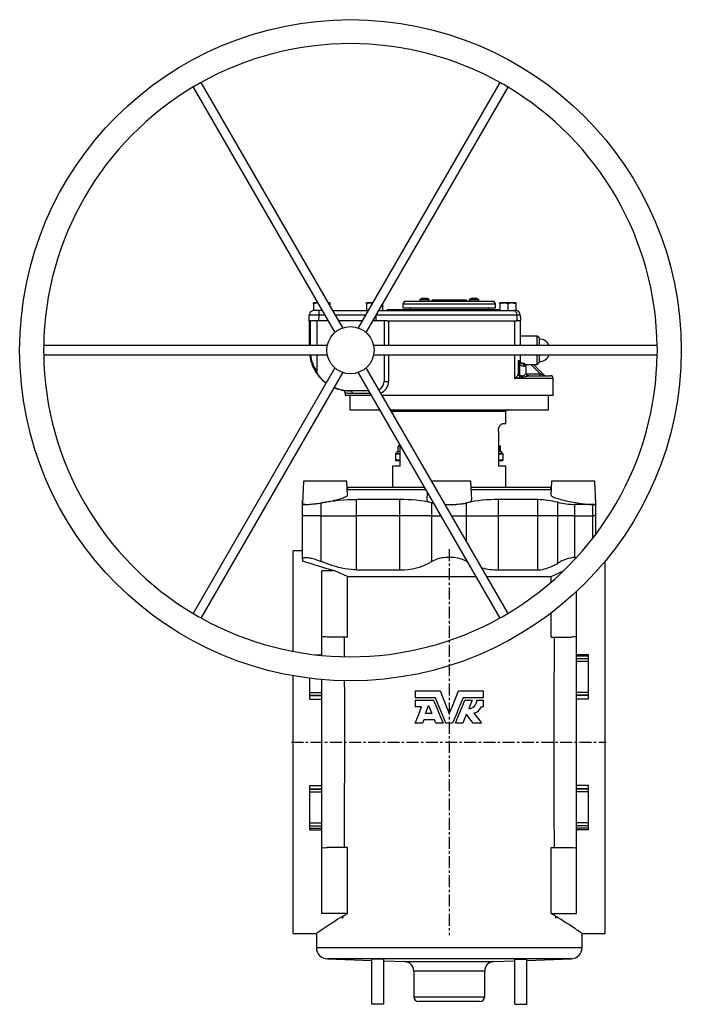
# Model space of a CAD drawing. Extents: x -1180 to 540, y -196 to 1688.
# Tile 2 of 3: x -1180 to -480, y 645 to 1688. Entities that reach past the tile are written whole.
import ezdxf

# ---------------------------------------------------------------- set-up
doc = ezdxf.new("R2010")
doc.units = 0
doc.linetypes.add('CENTERX2', pattern=[20.32, 12.7, -2.54, 2.54, -2.54])
doc.layers.get('0').update_dxf_attribs({"linetype": 'CONTINUOUS'})
doc.layers.add('FORMAT', color=7, linetype='CONTINUOUS')

msp = doc.modelspace()

# ---------------------------------------------------------------- linework, layer by layer
at = {"color": 7, "linetype": 'CONTINUOUS'}
for p, q in [((-996.2, 1616.2), (-846.1, 1356.4)), ((-837.5, 1361.4), (-987.5, 1621.2)), ((-671.6, 1621.2), (-821.6, 1361.4)), ((-813, 1356.4), (-662.9, 1616.2)), ((-868.6, 1386.9), (-868.6, 1387.7)), ((-864.3, 1387.7), (-868.6, 1387.7)), ((-868.6, 1386.9), (-868.6, 1379.7)), ((-864.2, 1387.7), (-864.3, 1387.7)), ((-864.2, 1387.7), (-864.3, 1387.7)), ((-851.6, 1387.7), (-852.7, 1387.7)), ((-851.6, 1386.9), (-852.4, 1387.1)), ((-851.6, 1387.7), (-851.6, 1386.9)), ((-851.6, 1386.9), (-851.6, 1385.8)), ((-812.6, 1386.9), (-812.6, 1387.7)), ((-808.3, 1387.7), (-812.6, 1387.7)), ((-812.6, 1386.9), (-812.6, 1379.7)), ((-806.5, 1387.7), (-808.3, 1387.7)), ((-795.6, 1386.5), (-795.6, 1379.7)), ((-772.3, 1389.7), (-774.1, 1386.7)), ((-774.1, 1386.7), (-774.1, 1382.7)), ((-774.1, 1386.7), (-676.1, 1386.7)), ((-772.3, 1389.7), (-677.8, 1389.7)), ((-756.2, 1390.9), (-756.2, 1389.7)), ((-751.2, 1390.9), (-756.2, 1390.9)), ((-751.2, 1392.6), (-753.2, 1392.6)), ((-749.2, 1392.6), (-751.2, 1392.6)), ((-746.2, 1390.9), (-751.2, 1390.9)), ((-746.2, 1389.7), (-746.2, 1390.9)), ((-743.4, 1390.7), (-743.4, 1389.7)), ((-706.8, 1390.7), (-743.4, 1390.7)), ((-706.8, 1390.7), (-706.8, 1389.7)), ((-703.9, 1390.9), (-703.9, 1389.7)), ((-698.9, 1390.9), (-703.9, 1390.9)), ((-698.9, 1392.6), (-700.9, 1392.6)), ((-696.9, 1392.6), (-698.9, 1392.6)), ((-693.9, 1390.9), (-698.9, 1390.9)), ((-693.9, 1389.7), (-693.9, 1390.9)), ((-676.1, 1386.7), (-677.8, 1389.7)), ((-676.1, 1382.7), (-676.1, 1386.7)), ((-671.6, 1386.9), (-671.6, 1387.7)), ((-667.3, 1387.7), (-671.6, 1387.7)), ((-671.6, 1386.9), (-671.6, 1379.7)), ((-658.8, 1387.7), (-667.3, 1387.7)), ((-663.1, 1386.9), (-663.1, 1379.7)), ((-654.6, 1387.7), (-658.8, 1387.7)), ((-654.6, 1387.7), (-654.6, 1386.9)), ((-654.6, 1386.9), (-654.6, 1379.7)), ((-860.1, 1379.7), (-868.6, 1379.7)), ((-860.1, 1380.5), (-860.1, 1379.7)), ((-859.6, 1379.7), (-860.1, 1379.7)), ((-848, 1379.7), (-812.1, 1379.7)), ((-811.1, 1379.7), (-812.1, 1379.7)), ((-799.5, 1379.7), (-799.3, 1379.7)), ((-799.3, 1379.7), (-656.6, 1379.7)), ((-790.4, 1380.7), (-671.6, 1380.7)), ((-774.1, 1382.7), (-676.1, 1382.7)), ((-766.6, 1382.7), (-767.1, 1382.2)), ((-767.1, 1382.2), (-767.1, 1380.7)), ((-725.1, 1382.2), (-767.1, 1382.2)), ((-683.1, 1382.2), (-725.1, 1382.2)), ((-683.1, 1382.2), (-683.6, 1382.7)), ((-683.1, 1380.7), (-683.1, 1382.2)), ((-656.6, 1379.7), (-655.2, 1379.7)), ((-654.6, 1379.7), (-655.2, 1379.7)), ((-873.4, 1368.7), (-873.2, 1374.8)), ((-873.1, 1368.7), (-873.4, 1368.7)), ((-873.1, 1342.7), (-873.1, 1368.7)), ((-872.2, 1368.7), (-873.1, 1368.7)), ((-865.1, 1368.7), (-872.2, 1368.7)), ((-853.2, 1368.7), (-865.1, 1368.7)), ((-865.1, 1368.7), (-865.1, 1342.7)), ((-817.4, 1368.7), (-841.7, 1368.7)), ((-794, 1368.7), (-805.9, 1368.7)), ((-794, 1368.7), (-794, 1342.7)), ((-794, 1368.7), (-793.9, 1368.7)), ((-790.7, 1368.7), (-793.9, 1368.7)), ((-790.7, 1368.7), (-653.2, 1368.7)), ((-649.7, 1368.7), (-653.2, 1368.7)), ((-650.1, 1368.7), (-650.1, 1342.7)), ((-632.1, 1352.7), (-650.1, 1352.7)), ((-630.1, 1350.7), (-632.1, 1352.7)), ((-632.1, 1342.7), (-632.1, 1352.7)), ((-630.1, 1350.7), (-630.1, 1342.7)), ((-854.1, 1342.7), (-1154.1, 1342.7)), ((-505, 1342.7), (-805.1, 1342.7)), ((-1154.1, 1332.7), (-854.1, 1332.7)), ((-865.1, 1332.7), (-865.1, 1314.9)), ((-805.1, 1332.7), (-505, 1332.7)), ((-794, 1332.7), (-794, 1304.7)), ((-650.1, 1332.7), (-650.1, 1326.7)), ((-632.1, 1322.7), (-632.1, 1332.7)), ((-632.1, 1322.7), (-630.1, 1324.7)), ((-630.1, 1332.7), (-630.1, 1324.7)), ((-846.1, 1318.9), (-996.2, 1059.1)), ((-987.5, 1054.1), (-837.5, 1313.9)), ((-821.6, 1313.9), (-671.6, 1054.1)), ((-662.9, 1059.1), (-813, 1318.9)), ((-647.1, 1323.7), (-646.7, 1323.7)), ((-644.5, 1322.7), (-632.1, 1322.7)), ((-643.7, 1313.6), (-643.7, 1320.7)), ((-636.1, 1322.7), (-624.6, 1311.2)), ((-641.1, 1310.7), (-640.8, 1310.7)), ((-640.8, 1310.7), (-618.1, 1310.7)), ((-615.1, 1289.7), (-615.1, 1307.7)), ((-810.6, 1294.8), (-830.1, 1294.8)), ((-810.5, 1294.7), (-830.1, 1294.7)), ((-835.1, 1292.4), (-835.1, 1289.7)), ((-807.6, 1289.7), (-835.1, 1289.7)), ((-830.1, 1289.7), (-830.1, 1274.7)), ((-615.1, 1289.7), (-796.1, 1289.7)), ((-620.1, 1274.7), (-620.1, 1289.7)), ((-830.1, 1274.7), (-799, 1274.7)), ((-787.4, 1274.7), (-620.1, 1274.7)), ((-785.1, 1272.7), (-785.1, 1270.6)), ((-665.1, 1259.7), (-665.1, 1272.7)), ((-673.1, 1251.7), (-673.1, 1215)), ((-665.1, 1259.7), (-669.2, 1259.7)), ((-777, 1236.6), (-779.1, 1236.6)), ((-779.1, 1230.6), (-779.1, 1236)), ((-777, 1215), (-777, 1236.7)), ((-673.1, 1236.6), (-671.1, 1236.6)), ((-671.1, 1230.6), (-671.1, 1236)), ((-671, 1230.6), (-671, 1236)), ((-782.1, 1227.5), (-782.1, 1221.5)), ((-781.1, 1228.5), (-777, 1228.5)), ((-777, 1220.5), (-781.1, 1220.5)), ((-780.6, 1230.1), (-780.6, 1228.5)), ((-777, 1230.1), (-780.6, 1230.1)), ((-669.6, 1230.1), (-673.1, 1230.1)), ((-673.1, 1228.5), (-669.1, 1228.5)), ((-669.1, 1220.5), (-673.1, 1220.5)), ((-669.6, 1228.5), (-669.6, 1230.1)), ((-668.1, 1221.5), (-668.1, 1227.5)), ((-785.1, 1215), (-785.1, 1192.7)), ((-777, 1215), (-785.1, 1215)), ((-665.1, 1215), (-673.1, 1215)), ((-665.1, 1192.7), (-665.1, 1215)), ((-879.3, 1198.9), (-880.2, 1175)), ((-833.3, 1198.9), (-879.3, 1198.9)), ((-832.7, 1184.2), (-833.3, 1198.9)), ((-832.6, 1189.7), (-832.9, 1189.6)), ((-832.6, 1192.7), (-832.6, 1189.7)), ((-832.6, 1192.7), (-751.6, 1192.7)), ((-749.9, 1189.7), (-832.6, 1189.7)), ((-702.1, 1198.9), (-743.6, 1198.9)), ((-701.3, 1179.3), (-702.1, 1198.9)), ((-701.8, 1192.7), (-617.6, 1192.7)), ((-617.6, 1189.7), (-701.7, 1189.7)), ((-617.6, 1189.7), (-617.6, 1192.7)), ((-617.2, 1189.6), (-617.6, 1189.7)), ((-616.9, 1198.9), (-617.5, 1184.2)), ((-570.9, 1198.9), (-616.9, 1198.9)), ((-569.9, 1175), (-570.9, 1198.9)), ((-880.1, 1179), (-880.3, 1178.9)), ((-880.3, 1175), (-880.3, 1178.9)), ((-777.3, 1179.5), (-823.1, 1179.5)), ((-748.5, 1187.3), (-748.9, 1179.3)), ((-631.4, 1179.5), (-672.9, 1179.5)), ((-569.8, 1178.9), (-570, 1179)), ((-569.9, 1175), (-569.9, 1178.9)), ((-880.3, 1162.4), (-880.3, 1175)), ((-573.1, 1174.4), (-592.2, 1174.4)), ((-569.9, 1162.4), (-569.9, 1175)), ((-880.3, 1116.7), (-880.3, 1162.4)), ((-569.9, 1142.9), (-569.9, 1162.4)), ((-880.3, 1125.2), (-890.1, 1125.2)), ((-890.1, 1018.7), (-890.1, 1125.2)), ((-880.3, 1116.7), (-880.3, 1114.3)), ((-592.2, 1118.4), (-590.2, 1118.4)), ((-823.1, 1105.1), (-777.3, 1105.1)), ((-706, 1113.6), (-706.7, 1114)), ((-672.9, 1105.1), (-631.4, 1105.1)), ((-560.1, 922.7), (-560.1, 1114.3)), ((-846, 1104.1), (-859.9, 1104.1)), ((-859.9, 1015.3), (-859.9, 1104.1)), ((-832.9, 1098.1), (-846, 1104.1)), ((-832.9, 1098.1), (-697.1, 1098.1)), ((-832.9, 1034), (-832.9, 1098.1)), ((-685.5, 1098.1), (-617.2, 1098.1)), ((-617.2, 1098.1), (-604.1, 1104.1)), ((-617.2, 1092.2), (-617.2, 1098.1)), ((-590.3, 1015.3), (-590.3, 1082.2)), ((-617.2, 1034), (-617.2, 1059.5)), ((-832.9, 1034), (-854.3, 1034)), ((-617.2, 1034), (-595.8, 1034)), ((-859.9, 1014.5), (-859.9, 1015.3)), ((-590.3, 1013.7), (-590.3, 1015.3)), ((-590.3, 1011.1), (-590.3, 1013.7)), ((-577.6, 1013.7), (-577.6, 1015.3)), ((-577.6, 1011.1), (-577.6, 1013.7)), ((-590.3, 1008.1), (-590.3, 1011.1)), ((-590.3, 975.3), (-590.3, 1008.1)), ((-577.6, 1008.1), (-577.6, 1011.1)), ((-577.6, 975.3), (-577.6, 1008.1)), ((-890.1, 922.7), (-890.1, 992.9)), ((-872.6, 975.3), (-872.6, 990.3)), ((-859.9, 975.3), (-859.9, 989)), ((-872.6, 972.3), (-872.6, 975.3)), ((-872.6, 972), (-872.6, 972.3)), ((-872.6, 968.4), (-872.6, 972)), ((-859.9, 972.3), (-859.9, 975.3)), ((-859.9, 972), (-859.9, 972.3)), ((-859.9, 968.4), (-859.9, 972)), ((-761.1, 976.9), (-761.1, 969.8)), ((-761.1, 976.9), (-734.8, 976.9)), ((-739.7, 969.8), (-761.1, 969.8)), ((-715.3, 976.9), (-689.1, 976.9)), ((-689.1, 969.8), (-710.4, 969.8)), ((-689.1, 976.9), (-689.1, 969.8)), ((-590.3, 972.3), (-590.3, 975.3)), ((-590.3, 972), (-590.3, 972.3)), ((-590.3, 968.4), (-590.3, 972)), ((-577.6, 972.3), (-577.6, 975.3)), ((-577.6, 972), (-577.6, 972.3)), ((-577.6, 968.4), (-577.6, 972)), ((-859.9, 876.9), (-859.9, 968.4)), ((-761.1, 967.1), (-761.1, 960.2)), ((-761.1, 967.1), (-741.6, 967.1)), ((-754.3, 960.2), (-761.1, 960.2)), ((-750.2, 952.9), (-746.9, 961.5)), ((-746.9, 961.5), (-743.5, 952.9)), ((-708.6, 967.1), (-700.9, 967.1)), ((-700.9, 967.1), (-704.5, 958.2)), ((-695.9, 967.1), (-689.1, 967.1)), ((-689.1, 960.2), (-691.1, 960.2)), ((-689.1, 967.1), (-689.1, 960.2)), ((-590.3, 876.9), (-590.3, 968.4)), ((-743.5, 952.9), (-750.2, 952.9)), ((-753.4, 942.7), (-761.1, 942.7)), ((-752, 946.4), (-753.4, 942.7)), ((-740.8, 946.4), (-752, 946.4)), ((-739.3, 942.7), (-740.8, 946.4)), ((-731.6, 942.7), (-739.3, 942.7)), ((-721.5, 942.7), (-728.6, 942.7)), ((-710.8, 942.7), (-718.5, 942.7)), ((-690.8, 942.7), (-699.7, 942.7)), ((-890.1, 720.2), (-890.1, 922.7)), ((-560.1, 720.2), (-560.1, 922.7)), ((-872.6, 873.3), (-872.6, 876.9)), ((-859.9, 873.3), (-859.9, 876.9)), ((-590.3, 873.3), (-590.3, 876.9)), ((-577.6, 873.3), (-577.6, 876.9)), ((-872.6, 873), (-872.6, 873.3)), ((-872.6, 870), (-872.6, 873)), ((-872.6, 837.2), (-872.6, 870)), ((-859.9, 873), (-859.9, 873.3)), ((-859.9, 870), (-859.9, 873)), ((-859.9, 837.2), (-859.9, 870)), ((-590.3, 873), (-590.3, 873.3)), ((-590.3, 870), (-590.3, 873)), ((-590.3, 837.2), (-590.3, 870)), ((-577.6, 873), (-577.6, 873.3)), ((-577.6, 870), (-577.6, 873)), ((-577.6, 837.2), (-577.6, 870)), ((-872.6, 834.2), (-872.6, 837.2)), ((-872.6, 831.6), (-872.6, 834.2)), ((-859.9, 834.2), (-859.9, 837.2)), ((-859.9, 831.6), (-859.9, 834.2)), ((-590.3, 834.2), (-590.3, 837.2)), ((-590.3, 831.6), (-590.3, 834.2)), ((-577.6, 834.2), (-577.6, 837.2)), ((-577.6, 831.6), (-577.6, 834.2)), ((-872.6, 830), (-872.6, 831.6)), ((-859.9, 830), (-859.9, 831.6)), ((-859.9, 741.3), (-859.9, 830)), ((-590.3, 830), (-590.3, 831.6)), ((-590.3, 741.3), (-590.3, 830)), ((-577.6, 830), (-577.6, 831.6)), ((-832.9, 811.3), (-854.3, 811.3)), ((-832.9, 741.3), (-832.9, 811.3)), ((-617.2, 741.3), (-617.2, 811.3)), ((-617.2, 811.3), (-595.8, 811.3)), ((-832.9, 741.3), (-859.9, 741.3)), ((-617.2, 741.3), (-590.3, 741.3)), ((-837.4, 738.6), (-838.8, 738.1)), ((-838.8, 738.1), (-838.6, 737.8)), ((-837.5, 736.3), (-838.8, 738.1)), ((-838.6, 737.8), (-837.5, 736.3)), ((-837.5, 736.3), (-837.4, 738.6)), ((-612.7, 738.6), (-611.3, 738.1)), ((-612.7, 738.6), (-612.6, 736.3)), ((-612.6, 736.3), (-611.3, 738.1)), ((-612.6, 736.3), (-611.5, 737.8)), ((-611.3, 738.1), (-611.5, 737.8)), ((-890.1, 720.2), (-865.5, 720.2)), ((-865.6, 720.2), (-865.6, 705.2)), ((-584.6, 720.2), (-560.1, 720.2)), ((-584.6, 705.2), (-584.6, 720.2)), ((-854, 693.3), (-807.1, 691.6)), ((-794.4, 692.5), (-807.1, 692.8)), ((-807.1, 645.2), (-807.1, 692.8)), ((-794.4, 645.2), (-794.4, 692.5)), ((-794.4, 691.2), (-772.2, 690.4)), ((-677.9, 690.4), (-655.8, 691.2)), ((-655.8, 692.5), (-643.1, 692.8)), ((-655.8, 645.2), (-655.8, 692.5)), ((-643.1, 691.6), (-596.1, 693.3)), ((-643.1, 645.2), (-643.1, 692.8)), ((-762.6, 680.4), (-762.6, 653.2)), ((-687.6, 653.2), (-687.6, 680.4)), ((-692.6, 648.2), (-757.6, 648.2)), ((-794.4, 645.2), (-807.1, 645.2)), ((-655.8, 645.2), (-643.1, 645.2))]:
    msp.add_line(p, q, dxfattribs=at)
at = {"color": 8, "linetype": 'CONTINUOUS'}
for p, q in [((-863.2, 1379.7), (-863.2, 1374.8)), ((-799.3, 1379.7), (-799.5, 1379.6)), ((-872.2, 1368.7), (-872.2, 1342.7)), ((-863.2, 1374.8), (-863.4, 1368.7)), ((-856.8, 1374.8), (-863.2, 1374.8)), ((-813.9, 1374.8), (-845.2, 1374.8)), ((-653.4, 1374.8), (-802.3, 1374.8)), ((-793.9, 1368.7), (-793.9, 1342.7)), ((-789.3, 1368.7), (-789.3, 1342.7)), ((-655.6, 1342.7), (-655.6, 1368.7)), ((-793.9, 1332.7), (-793.9, 1304.7)), ((-789.3, 1332.7), (-789.3, 1304.7)), ((-655.6, 1307.7), (-655.6, 1332.7)), ((-651.8, 1326.7), (-650.1, 1326.7)), ((-651.8, 1312.1), (-651.8, 1326.7)), ((-650.6, 1322.9), (-650.6, 1312.1)), ((-643.7, 1320.7), (-644.2, 1320.7)), ((-628.9, 1312.7), (-638.9, 1322.7)), ((-794, 1304.7), (-793.9, 1304.7)), ((-793.9, 1304.7), (-789.3, 1304.7)), ((-615.1, 1307.7), (-655.6, 1307.7)), ((-651.8, 1312.1), (-650.6, 1312.1)), ((-643.7, 1312.7), (-628.9, 1312.7)), ((-628.9, 1310.7), (-628.9, 1312.7)), ((-830.1, 1294.8), (-830.1, 1294.7)), ((-808.8, 1291.7), (-827.3, 1291.7)), ((-725.1, 1272.7), (-785.1, 1272.7)), ((-665.1, 1272.7), (-725.1, 1272.7)), ((-777, 1227.5), (-782.1, 1227.5)), ((-782.1, 1221.5), (-777, 1221.5)), ((-668.1, 1227.5), (-673.1, 1227.5)), ((-673.1, 1221.5), (-668.1, 1221.5)), ((-823.1, 1162.4), (-823.1, 1179.5)), ((-777.3, 1162.4), (-777.3, 1179.5)), ((-672.9, 1162.4), (-672.9, 1179.5)), ((-631.4, 1162.4), (-631.4, 1179.5)), ((-860.5, 1162.4), (-860.5, 1176.1)), ((-743.4, 1162.4), (-743.4, 1176.1)), ((-706.7, 1162.4), (-706.7, 1176.1)), ((-610.2, 1162.4), (-610.2, 1176.8)), ((-592.2, 1162.4), (-592.2, 1174.4)), ((-573.1, 1162.4), (-573.1, 1174.4)), ((-860.5, 1162.4), (-880.3, 1162.4)), ((-860.5, 1162.4), (-823.1, 1162.4)), ((-860.5, 1114), (-860.5, 1162.4)), ((-823.1, 1105.1), (-823.1, 1162.4)), ((-777.3, 1162.4), (-823.1, 1162.4)), ((-777.3, 1105.1), (-777.3, 1162.4)), ((-743.4, 1162.4), (-777.3, 1162.4)), ((-743.4, 1114), (-743.4, 1162.4)), ((-743.4, 1162.4), (-734.1, 1162.4)), ((-722.6, 1162.4), (-706.7, 1162.4)), ((-706.7, 1134.8), (-706.7, 1162.4)), ((-706.7, 1162.4), (-672.9, 1162.4)), ((-672.9, 1105.1), (-672.9, 1162.4)), ((-631.4, 1162.4), (-672.9, 1162.4)), ((-631.4, 1105.1), (-631.4, 1162.4)), ((-610.2, 1162.4), (-631.4, 1162.4)), ((-610.2, 1112.2), (-610.2, 1162.4)), ((-592.2, 1162.4), (-610.2, 1162.4)), ((-592.2, 1118.4), (-592.2, 1162.4)), ((-592.2, 1162.4), (-573.1, 1162.4)), ((-573.1, 1138.7), (-573.1, 1162.4)), ((-569.9, 1162.4), (-573.1, 1162.4)), ((-706.7, 1114), (-706.7, 1114.8)), ((-867.4, 1015.3), (-859.9, 1015.3)), ((-577.6, 1015.3), (-590.3, 1015.3)), ((-577.6, 1013.7), (-590.3, 1013.7)), ((-577.6, 1011.1), (-590.3, 1011.1)), ((-577.6, 1008.1), (-590.3, 1008.1)), ((-872.6, 975.3), (-859.9, 975.3)), ((-872.6, 972.3), (-859.9, 972.3)), ((-872.6, 972), (-859.9, 972)), ((-577.6, 975.3), (-590.3, 975.3)), ((-577.6, 972.3), (-590.3, 972.3)), ((-577.6, 972), (-590.3, 972)), ((-872.6, 968.4), (-859.9, 968.4)), ((-577.6, 968.4), (-590.3, 968.4)), ((-872.6, 876.9), (-859.9, 876.9)), ((-577.6, 876.9), (-590.3, 876.9)), ((-872.6, 873.3), (-859.9, 873.3)), ((-872.6, 873), (-859.9, 873)), ((-872.6, 870), (-859.9, 870)), ((-577.6, 873.3), (-590.3, 873.3)), ((-577.6, 873), (-590.3, 873)), ((-577.6, 870), (-590.3, 870)), ((-872.6, 837.2), (-859.9, 837.2)), ((-872.6, 834.2), (-859.9, 834.2)), ((-577.6, 837.2), (-590.3, 837.2)), ((-577.6, 834.2), (-590.3, 834.2)), ((-872.6, 831.6), (-859.9, 831.6)), ((-872.6, 830), (-859.9, 830)), ((-577.6, 831.6), (-590.3, 831.6)), ((-577.6, 830), (-590.3, 830)), ((-865.6, 705.2), (-584.6, 705.2)), ((-596.1, 693.3), (-854, 693.3)), ((-772.2, 690.4), (-677.9, 690.4)), ((-687.6, 680.4), (-762.6, 680.4)), ((-762.6, 653.2), (-687.6, 653.2))]:
    msp.add_line(p, q, dxfattribs=at)
at = {"color": 7, "linetype": 'CONTINUOUS', "flags": 128}
for points in [[(-806.5, 1387.5), (-807.2, 1387.6), (-808.3, 1387.7)], [(-649.9, 1374.8), (-649.8, 1371.4), (-649.7, 1368.7)], [(-643.8, 1313.4), (-643.7, 1313.6), (-643.7, 1313.6)], [(-673.1, 1251.7), (-673, 1252.9), (-672.9, 1254.1), (-672.6, 1255.2), (-672.3, 1256.2), (-671.9, 1257.1), (-671.4, 1258), (-670.9, 1258.7), (-670.3, 1259.2), (-669.8, 1259.6), (-669.2, 1259.7)], [(-777, 1236.5), (-777.6, 1236.4), (-779.1, 1236)], [(-673.1, 1230.2), (-672.6, 1230.2), (-671.1, 1230.6)], [(-877, 1174.4), (-876.1, 1174.4), (-875, 1174.4), (-873.8, 1174.5), (-872.4, 1174.6), (-870.9, 1174.7), (-869.3, 1174.9), (-867.6, 1175.1), (-865.9, 1175.3), (-864, 1175.5), (-862.1, 1175.8), (-860.2, 1176.1), (-858.2, 1176.4), (-856.2, 1176.8), (-854.3, 1177.1), (-852.3, 1177.5), (-850.3, 1177.9), (-848.4, 1178.4), (-846.6, 1178.8), (-844.8, 1179.2), (-843, 1179.7), (-841.4, 1180.1), (-839.9, 1180.6), (-838.5, 1181.1), (-837.2, 1181.5), (-836.1, 1182), (-835.1, 1182.4), (-834.3, 1182.8), (-833.6, 1183.2), (-833.1, 1183.5), (-832.8, 1183.9), (-832.7, 1184.2), (-832.7, 1184.2)], [(-748.8, 1179.3), (-748.9, 1179.2), (-748.7, 1178.8), (-748.5, 1178.4), (-748, 1177.9), (-747.4, 1177.5), (-746.6, 1177.1), (-745.6, 1176.7), (-744.5, 1176.4), (-743.3, 1176), (-741.9, 1175.7), (-741.8, 1175.7)], [(-725.1, 1174.4), (-723.3, 1174.4), (-721.5, 1174.4), (-719.7, 1174.5), (-717.8, 1174.6), (-716, 1174.7), (-714.2, 1174.9), (-712.5, 1175.1), (-710.8, 1175.3), (-709.3, 1175.5), (-707.9, 1175.8), (-706.6, 1176.1), (-705.4, 1176.4), (-704.4, 1176.8), (-703.4, 1177.1), (-702.7, 1177.5), (-702.1, 1177.9), (-701.6, 1178.4), (-701.4, 1178.8), (-701.3, 1179.2), (-701.3, 1179.3)], [(-617.4, 1184.2), (-617.4, 1184.1), (-617.2, 1183.8), (-616.9, 1183.5), (-616.4, 1183.1), (-615.8, 1182.7), (-615, 1182.3), (-614, 1181.9), (-612.9, 1181.5), (-611.6, 1181.1), (-610.3, 1180.6), (-608.8, 1180.2), (-607.1, 1179.7), (-605.4, 1179.2), (-603.6, 1178.8), (-601.7, 1178.4), (-599.7, 1177.9), (-597.7, 1177.5), (-595.6, 1177.1), (-593.6, 1176.7), (-591.5, 1176.4), (-589.5, 1176), (-587.5, 1175.7), (-585.6, 1175.5), (-583.7, 1175.2), (-581.9, 1175), (-580.1, 1174.8), (-578.6, 1174.7), (-577.1, 1174.5), (-575.7, 1174.4), (-574.4, 1174.4), (-573.7, 1174.4), (-573.1, 1174.4)], [(-877, 1174.4), (-877.8, 1174.4), (-878.5, 1174.4), (-879.1, 1174.5), (-879.6, 1174.6), (-880, 1174.7), (-880.2, 1174.9), (-880.3, 1175)], [(-880.2, 1175), (-880.2, 1175), (-880.2, 1174.8), (-879.9, 1174.7), (-879.5, 1174.5), (-878.9, 1174.4), (-878.2, 1174.4), (-877.6, 1174.4), (-877, 1174.4)], [(-741.8, 1175.7), (-742.2, 1175.8), (-743.4, 1176.1)], [(-569.9, 1175), (-569.9, 1174.8), (-570.2, 1174.7), (-570.6, 1174.5), (-571.2, 1174.4), (-572, 1174.4), (-573.1, 1174.4)], [(-573.1, 1174.4), (-572.2, 1174.4), (-571.5, 1174.4), (-570.9, 1174.5), (-570.4, 1174.6), (-570.1, 1174.7), (-569.9, 1174.9), (-569.9, 1175)], [(-880.3, 1116.7), (-880.2, 1117.2), (-880, 1117.5), (-879.6, 1117.8), (-879.1, 1118.1), (-878.6, 1118.2), (-877.9, 1118.3), (-877, 1118.4), (-876.1, 1118.3), (-874.9, 1118.2), (-873.7, 1118), (-872.4, 1117.8), (-871, 1117.5), (-869.5, 1117.1), (-868, 1116.7), (-866.4, 1116.2), (-864.4, 1115.5), (-862.5, 1114.8), (-860.5, 1114)], [(-706.7, 1114), (-708, 1114.7), (-709.4, 1115.4), (-710.9, 1116), (-712.5, 1116.6), (-714.3, 1117.1), (-716.1, 1117.5), (-718, 1117.8), (-719.9, 1118.1), (-721.6, 1118.2), (-723.3, 1118.3), (-725.1, 1118.4), (-726.9, 1118.3), (-728.8, 1118.2), (-730.6, 1118), (-732.4, 1117.8), (-734.1, 1117.5), (-735.8, 1117.1), (-737.3, 1116.7), (-738.8, 1116.2), (-740.5, 1115.5), (-742, 1114.8), (-743.4, 1114)], [(-846, 1104.1), (-851.4, 1105.6), (-856.8, 1107.1), (-862, 1108.6), (-865.9, 1109.8), (-869.7, 1111), (-873.4, 1112.1), (-877, 1113.2), (-880.3, 1114.3)], [(-823.1, 1105.1), (-826, 1105.2), (-829, 1105.4), (-832.1, 1105.8), (-835.4, 1106.3), (-838.7, 1107), (-842.1, 1107.8), (-845.1, 1108.6), (-848.1, 1109.5), (-851.2, 1110.5), (-854.2, 1111.6), (-857.4, 1112.8), (-860.5, 1114)], [(-631.4, 1105.1), (-629.8, 1105.1), (-628.1, 1105.3), (-626.3, 1105.6), (-624.4, 1106.1), (-622.6, 1106.6), (-620.7, 1107.2), (-618.7, 1108), (-616.8, 1108.8), (-614.9, 1109.7), (-613.3, 1110.5), (-611.7, 1111.3), (-610.2, 1112.2)], [(-835.9, 1013.1), (-836, 1028.7), (-836, 1034)], [(-614.1, 1034), (-614.2, 1012.4), (-614.4, 981.2), (-614.4, 950), (-614.4, 897), (-614.4, 870.2), (-614.3, 843.5), (-614.1, 816.7), (-614.1, 811.3)], [(-836, 811.3), (-835.9, 832.9), (-835.8, 864.1), (-835.7, 895.3), (-835.7, 948.3), (-835.7, 975.1), (-835.8, 987.7)], [(-728.6, 942.7), (-732.3, 951.7), (-736, 960.8), (-739.7, 969.8)], [(-734.8, 976.9), (-731.6, 968.9), (-728.3, 960.9), (-725.1, 952.9)], [(-725.1, 952.9), (-721.8, 960.9), (-718.5, 968.9), (-715.3, 976.9)], [(-710.4, 969.8), (-714.1, 960.8), (-717.8, 951.7), (-721.5, 942.7)], [(-761.1, 942.7), (-757.7, 951.4), (-754.3, 960.2)], [(-741.6, 967.1), (-738.2, 959), (-734.9, 950.8), (-731.6, 942.7)], [(-718.5, 942.7), (-715.2, 950.8), (-711.9, 959), (-708.6, 967.1)], [(-706.9, 952.3), (-708.9, 947.5), (-710.8, 942.7)], [(-699.7, 942.7), (-703.3, 947.4), (-706.9, 952.3)], [(-699, 953.5), (-696.2, 949.9), (-693.5, 946.3), (-690.8, 942.7)], [(-837.4, 738.6), (-835.2, 739.9), (-832.9, 741.3)], [(-612.7, 738.6), (-614.9, 739.9), (-617.2, 741.3)], [(-838.6, 737.8), (-841.1, 736.3), (-843.5, 734.8), (-845.8, 733.3), (-848, 731.9), (-850.1, 730.5), (-852.1, 729.2), (-854, 728), (-855.7, 726.8), (-856.9, 726.1), (-857.9, 725.4), (-858.9, 724.7), (-859.9, 724.1), (-861.1, 723.2), (-862.3, 722.4), (-863.2, 721.8), (-864, 721.2), (-864.7, 720.8), (-865.2, 720.4), (-865.4, 720.2), (-865.6, 720.2), (-865.5, 720.2)], [(-584.6, 720.2), (-584.6, 720.2), (-584.9, 720.4), (-585.3, 720.7), (-585.9, 721.1), (-586.7, 721.7), (-587.7, 722.3), (-588.9, 723.2), (-590.3, 724.1), (-591.6, 725), (-593.1, 726), (-594.7, 727.1), (-596.5, 728.2), (-598.3, 729.5), (-600.9, 731.1), (-603.7, 732.9), (-606.6, 734.8), (-609.8, 736.8), (-611.5, 737.8)]]:
    msp.add_lwpolyline(points, dxfattribs=at)
at = {"color": 8, "linetype": 'CONTINUOUS', "flags": 128}
for points in [[(-653.4, 1374.8), (-653.4, 1375.4), (-653.5, 1376), (-653.6, 1376.6), (-653.8, 1377.1), (-654, 1377.6), (-654.2, 1378), (-654.5, 1378.5), (-654.8, 1378.8), (-655.2, 1379.1), (-655.5, 1379.3), (-655.9, 1379.5), (-656.2, 1379.6), (-656.6, 1379.7)], [(-802.8, 1374), (-802.8, 1371.4), (-802.9, 1368.7)], [(-653.2, 1368.7), (-653.3, 1372.1), (-653.4, 1374.8)], [(-864.1, 1311.6), (-864.1, 1311.6), (-864.1, 1311.6), (-864.1, 1311.6), (-864.2, 1311.5), (-864.2, 1311.5), (-864.2, 1311.5), (-864.2, 1311.5), (-864.2, 1311.5)], [(-640.8, 1310.7), (-641.2, 1310.6), (-641.7, 1310.4), (-642.4, 1310.2), (-643.1, 1310), (-644, 1309.7), (-644.9, 1309.5), (-646, 1309.2), (-647.3, 1309.1), (-648.7, 1309.2), (-650.1, 1309.4)], [(-624.6, 1311.2), (-624.7, 1311.3), (-624.8, 1311.3), (-625, 1311.3), (-625.2, 1311.4), (-625.5, 1311.5), (-625.9, 1311.7), (-626.3, 1311.8), (-626.8, 1311.9), (-627.3, 1312.1), (-627.8, 1312.3), (-628.3, 1312.5), (-628.9, 1312.7)], [(-796, 1299), (-796, 1299), (-795.9, 1299), (-795.9, 1299), (-795.9, 1299), (-795.9, 1299), (-795.9, 1298.9), (-795.9, 1298.9), (-795.8, 1298.9)], [(-827.3, 1291.7), (-828.8, 1291.7), (-830.2, 1291.8), (-831.4, 1291.8), (-832.4, 1292), (-833.3, 1292.1), (-834, 1292.2), (-834.6, 1292.3), (-834.9, 1292.3), (-835.1, 1292.4), (-835.1, 1292.4)]]:
    msp.add_lwpolyline(points, dxfattribs=at)
at = {"color": 7, "linetype": 'CONTINUOUS'}
for radius in [350, 25]:
    msp.add_circle((-829.6, 1337.7), radius, dxfattribs=at)
for centre, radius, start, end in [((-829.6, 1337.7), 324.6, 60.7162, 119.2853), ((-829.6, 1337.7), 324.6, 120.7153, 179.2855), ((-966.4, 1574.6), 51.1, 115.4584, 124.5501), ((-692.7, 1574.8), 50.9, 55.453, 64.5778), ((-829.6, 1337.7), 324.6, 0.7154, 59.2855), ((-864.1, 1374.3), 13.3, 90.8132, 109.4428), ((-808.1, 1374.3), 13.3, 90.8133, 109.4427), ((-753.2, 1389.2), 3.45, 90, 150.5129), ((-749.2, 1389.2), 3.45, 29.4871, 90), ((-700.9, 1389.2), 3.45, 90, 150.5129), ((-696.9, 1389.2), 3.45, 29.4871, 90), ((-667.1, 1374.3), 13.3, 90.8133, 109.4428), ((-667.5, 1374.3), 13.4, 70.5762, 89.1677), ((-658.6, 1374.3), 13.4, 90.8301, 109.426), ((-659, 1374.3), 13.4, 70.5732, 89.1708), ((-868.2, 1374.7), 5, 151.1959, 178), ((-868.1, 1374.5), 5.23, 106.717, 150.1702), ((-868.2, 1374.7), 5, 90, 106.1094), ((-862.7, 1305.3), 74.3, 87.5844, 90.3269), ((-792.1, 1381.7), 2, 270, 330), ((-654.9, 1374.7), 5, 2, 90), ((-630.1, 1337.7), 12, 24.6243, 90), ((-1103.4, 1337.7), 50.9, 175.4498, 184.5843), ((-551.5, 1337.7), 46.7, 355.0187, 4.9842), ((-829.6, 1337.7), 324.6, 180.7164, 239.2849), ((-830.1, 1337.7), 43, 186.6775, 217.4452), ((-829.6, 1337.7), 324.6, 300.7167, 359.2848), ((-647.1, 1326.7), 3, 180, 254.2093), ((-630.1, 1337.7), 12, 270, 335.3757), ((-858.4, 1315.1), 6.63, 181.6748, 206.2399), ((-647.1, 1326.7), 3, 254.2125, 269.9961), ((-646.7, 1320.7), 3, 0, 90), ((-861.8, 1313.3), 2.83, 205.032, 217.4453), ((-830.1, 1337.7), 43, 217.4453, 233.9032), ((-830.1, 1337.7), 42.8, 217.4453, 233.8787), ((-803.8, 1305), 9.8, 322.552, 357.9789), ((-641, 1313.4), 2.75, 181.079, 269.4622), ((-623.2, 1312.7), 2, 225, 270), ((-618.1, 1307.7), 3, 0, 90), ((-830.1, 1337.7), 43, 247.2587, 270), ((-830.1, 1337.7), 42.8, 247.2879, 270), ((-838.1, 1292.4), 3, 0.0001, 79.9848), ((-804.1, 1304.7), 9.83, 296.5956, 325.1612), ((-804.1, 1304.7), 10, 296.654, 325.1612), ((-787.1, 1272.7), 2, 0, 90), ((-663.1, 1272.7), 2, 90, 180), ((-773.1, 1236.1), 6, 176.0538, 181.6016), ((-775.8, 1240), 9.93, 250.5363, 262.7218), ((-766.7, 1230.6), 12.3, 179.8239, 182.5205), ((-674.4, 1226.6), 9.93, 70.5737, 82.6214), ((-658.7, 1236), 12.3, 177.4783, 180.1763), ((-677, 1236.1), 6, 358.3984, 3.9462), ((-665.1, 1230.5), 6.02, 178.4061, 183.9391), ((-683.4, 1230.6), 12.3, 357.4795, 0.1761), ((-781.1, 1227.5), 1, 90, 180), ((-781.1, 1221.5), 1, 180, 270), ((-669.1, 1227.5), 1, 0, 90), ((-669.1, 1221.5), 1, 270, 0), ((-818.8, 930.9), 248.6, 90.9788, 99.6452), ((-775.3, 1031.9), 147.7, 77.517, 90.7435), ((-674.9, 1032.7), 146.9, 89.22, 102.5195), ((-633.6, 1080.7), 98.8, 76.3266, 88.7517), ((-881.2, 1296.9), 122.6, 271.9437, 279.7392), ((-725.3, 1282.3), 107.9, 267.7411, 270.1273), ((-725.2, 1283.7), 109.4, 267.7223, 270.0777), ((-723.5, 1258), 83.7, 268.9538, 281.6041), ((-589.6, 1262.9), 88.6, 256.5314, 268.3344), ((-588.6, 1078.4), 40.1, 95.0727, 122.5738), ((-776, 1168.8), 63.7, 268.8404, 300.7157), ((-673.5, 1172.8), 67.7, 255.2403, 270.5774), ((-968.6, 1096.8), 46.6, 235.0176, 244.9923), ((-829.6, 1337.7), 324.6, 240.7157, 299.2855), ((-692.6, 1100.4), 50.8, 295.4455, 304.5972), ((-857.1, 1019.4), 14.9, 79.2826, 100.7174), ((-593, 1019.4), 14.9, 79.2826, 100.7174), ((-704.8, 967.1), 8.92, 272.1103, 359.942), ((-701.2, 964.1), 10.8, 282.0027, 339.0636), ((-857.1, 825.9), 14.9, 259.3154, 280.6846), ((-593, 825.9), 14.9, 259.3154, 280.6846), ((-853.6, 705.2), 12, 180, 268), ((-596.6, 705.2), 12, 272, 0), ((-772.6, 680.4), 10, 0, 88), ((-677.6, 680.4), 10, 92, 180), ((-757.6, 653.2), 5, 180, 270), ((-692.6, 653.2), 5, 270, 0)]:
    msp.add_arc(centre, radius, start, end, dxfattribs=at)
at = {"color": 8, "linetype": 'CONTINUOUS'}
for centre, radius, start, end in [((-868.2, 1239.3), 135.6, 87.8879, 92.1121), ((-651.6, 1297.4), 77.5, 88.7084, 91.2916), ((-832.2, 1337.7), 40, 187.1808, 214.7178), ((-636.5, 1329.3), 15.5, 189.8149, 204.2705), ((-635, 1341.9), 22.7, 222.3734, 229.1182), ((-652.5, 1324.8), 2.63, 315.0556, 0.0339), ((-646.4, 1329.2), 5.62, 231.2826, 254.2923), ((-644, 1331.3), 10.7, 231.885, 258.1921), ((-648.8, 1321.3), 2.6, 349.8726, 69.4005), ((-647.1, 1320.7), 2.95, 359.0838, 89.0537), ((-644.2, 1330.3), 9.6, 257.5314, 270.031), ((-863.4, 1312.1), 0.964, 176.2975, 215.8879), ((-802.2, 1304.5), 12.9, 290.5725, 0.5627), ((-804, 1304.8), 10, 323.954, 358.9162), ((-678.9, 1331.6), 33.4, 314.2919, 324.3044), ((-714.2, 1507.4), 208.2, 286.3469, 287.9321), ((-647.9, 1312.6), 3.91, 187.6579, 236.2036), ((-649.6, 1312), 1.02, 174.5474, 246.5542), ((-645.8, 1310.1), 4.36, 167.0921, 189.5738), ((-648, 1315.3), 4.67, 244.7149, 335.7272), ((-830.2, 1291.8), 2.9, 357.9755, 87.8207)]:
    msp.add_arc(centre, radius, start, end, dxfattribs=at)
at = {"layer": 'FORMAT', "linetype": 'CENTERX2'}
for p, q in [((-725.1, 1127.2), (-725.1, 718.2)), ((-892.1, 922.7), (-558.9, 922.7))]:
    msp.add_line(p, q, dxfattribs=at)

doc.saveas('drawing.dxf')
